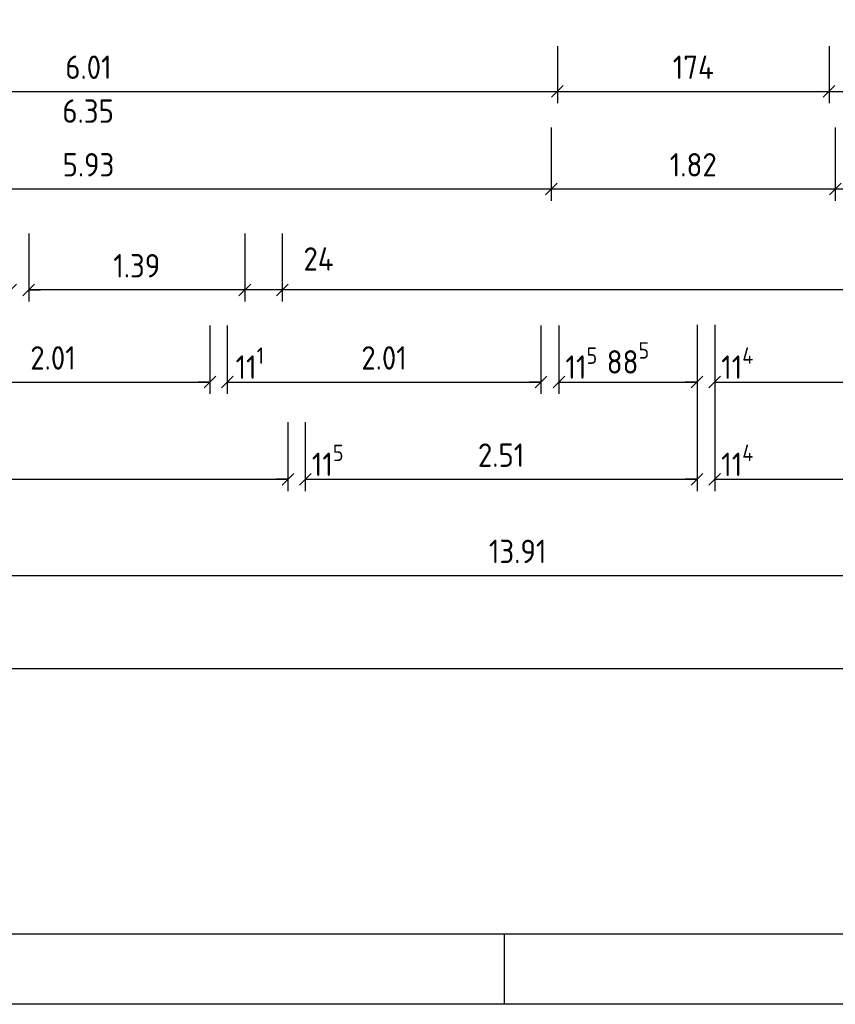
# Model space of a CAD drawing. Header units: metres. Extents: x 0 to 65.5, y 0 to 40.4.
# Tile 6 of 13: x 32.3 to 37.5, y 0 to 6.3. Entities that reach past the tile are written whole.
import ezdxf

# ---------------------------------------------------------------- set-up
doc = ezdxf.new("R2010")
doc.units = ezdxf.units.M
doc.header["$LTSCALE"] = 0.015
doc.header["$PDMODE"] = 35
doc.layers.add('BEM', color=7, linetype='Continuous')
doc.layers.add('RAHMEN', color=7, linetype='Continuous')
doc.styles.add('ISOCP', font='isocp.shx', dxfattribs={"height": 0.15})
doc.dimstyles.new('METER_2S', dxfattribs={"dimtxt": 0.24, "dimasz": 0.12, "dimexe": 0.12, "dimexo": 0.12, "dimgap": 0.08, "dimtad": 1, "dimdec": 0, "dimlfac": 100, "dimzin": 5, "dimdsep": 46, "dimtxsty": 'ISOCP', "dimblk1": 'OBLIQUE', "dimblk2": 'OBLIQUE', "dimsah": 1, "dimcen": 0, "dimclrd": 256, "dimclre": 256, "dimclrt": 256, "dimadec": 0, "dimazin": 0, "dimtfac": 1, "dimtdec": 0, "dimtofl": 0, "dimtmove": 2, "dimatfit": 3, "dimldrblk": 'DOT', "dimfxl": 0, "dimtolj": 1, "dimtzin": 0, "dimlwd": -1, "dimlwe": -1, "dimarcsym": 0})

# ---------------------------------------------------------------- blocks, each defined once
blk = doc.blocks.new('_OBLIQUE')
at = {"color": 0, "linetype": 'ByBlock'}
blk.add_line((-0.5, -0.5), (0.5, 0.5), dxfattribs=at)
blk = doc.blocks.new('*D55')
at = {"layer": 'BEM'}
for p, q in [((8.9632, 4.9404), (8.9632, 2.0747)), ((42.4182, 4.9404), (42.4182, 2.0747)), ((42.4182, 2.1497), (8.9632, 2.1497))]:
    blk.add_line(p, q, dxfattribs=at)
at = {"layer": 'DEFPOINTS', "color": 0}
for p in [(8.9632, 5.0154), (42.4182, 5.0154), (8.9632, 2.1497)]:
    blk.add_point(p, dxfattribs=at)
at = {"layer": 'BEM', "xscale": 0.075, "yscale": 0.075, "zscale": 0.075, "rotation": 180}
blk.add_blockref('_OBLIQUE', (8.9632, 2.1497), dxfattribs=at)
at = {"layer": 'BEM', "xscale": 0.075, "yscale": 0.075, "zscale": 0.075}
blk.add_blockref('_OBLIQUE', (42.4182, 2.1497), dxfattribs=at)
at = {"layer": 'BEM', "insert": (25.6907, 2.3047), "char_height": 0.15, "attachment_point": 5, "style": 'ISOCP'}
blk.add_mtext('\\A1;33.45\\H0.7X;\\S5^ ;', dxfattribs=at)
blk = doc.blocks.new('_Dot')
at = {"color": 0, "linetype": 'ByBlock', "lineweight": -2}
blk.add_line((-0.5, 0), (-1, 0), dxfattribs=at)
at = {"color": 0, "linetype": 'ByBlock', "const_width": 0.5}
blk.add_lwpolyline([(-0.25, 0, 1), (0.25, 0, 1)], format="xyb", close=True, dxfattribs=at)
blk = doc.blocks.new('*D58')
at = {"layer": 'BEM'}
for p, q in [((33.9532, 4.9404), (33.9532, 4.5033)), ((41.9082, 4.9404), (41.9082, 4.5033)), ((41.9082, 4.5783), (33.9532, 4.5783))]:
    blk.add_line(p, q, dxfattribs=at)
at = {"layer": 'DEFPOINTS', "color": 0}
for p in [(33.9532, 5.0154), (41.9082, 5.0154), (33.9532, 4.5783)]:
    blk.add_point(p, dxfattribs=at)
at = {"layer": 'BEM', "xscale": 0.075, "yscale": 0.075, "zscale": 0.075, "rotation": 180}
blk.add_blockref('_OBLIQUE', (33.9532, 4.5783), dxfattribs=at)
at = {"layer": 'BEM', "xscale": 0.075, "yscale": 0.075, "zscale": 0.075}
blk.add_blockref('_OBLIQUE', (41.9082, 4.5783), dxfattribs=at)
at = {"layer": 'BEM', "insert": (37.9307, 4.7333), "char_height": 0.15, "attachment_point": 5, "style": 'ISOCP'}
blk.add_mtext('\\A1;7.95\\H0.7X;\\S5^ ;', dxfattribs=at)
blk = doc.blocks.new('*D59')
at = {"layer": 'BEM'}
for p, q in [((33.7132, 4.9404), (33.7132, 4.5033)), ((33.9532, 4.9404), (33.9532, 4.5033)), ((33.9532, 4.5783), (33.7132, 4.5783))]:
    blk.add_line(p, q, dxfattribs=at)
at = {"layer": 'DEFPOINTS', "color": 0}
for p in [(33.7132, 5.0154), (33.9532, 5.0154), (33.7132, 4.5783)]:
    blk.add_point(p, dxfattribs=at)
at = {"layer": 'BEM', "xscale": 0.075, "yscale": 0.075, "zscale": 0.075, "rotation": 180}
blk.add_blockref('_OBLIQUE', (33.7132, 4.5783), dxfattribs=at)
at = {"layer": 'BEM', "xscale": 0.075, "yscale": 0.075, "zscale": 0.075}
blk.add_blockref('_OBLIQUE', (33.9532, 4.5783), dxfattribs=at)
at = {"layer": 'BEM', "insert": (34.1854, 4.7768), "char_height": 0.15, "attachment_point": 5, "style": 'ISOCP'}
blk.add_mtext('\\A1;24', dxfattribs=at)
blk = doc.blocks.new('*D60')
at = {"layer": 'BEM'}
for p, q in [((32.3282, 4.9404), (32.3282, 4.5033)), ((33.7132, 4.9404), (33.7132, 4.5033)), ((33.7132, 4.5783), (32.3282, 4.5783))]:
    blk.add_line(p, q, dxfattribs=at)
at = {"layer": 'DEFPOINTS', "color": 0}
for p in [(32.3282, 5.0154), (33.7132, 5.0154), (32.3282, 4.5783)]:
    blk.add_point(p, dxfattribs=at)
at = {"layer": 'BEM', "xscale": 0.075, "yscale": 0.075, "zscale": 0.075, "rotation": 180}
blk.add_blockref('_OBLIQUE', (32.3282, 4.5783), dxfattribs=at)
at = {"layer": 'BEM', "xscale": 0.075, "yscale": 0.075, "zscale": 0.075}
blk.add_blockref('_OBLIQUE', (33.7132, 4.5783), dxfattribs=at)
at = {"layer": 'BEM', "insert": (33.0207, 4.7333), "char_height": 0.15, "attachment_point": 5, "style": 'ISOCP'}
blk.add_mtext('\\A1;1.39', dxfattribs=at)
blk = doc.blocks.new('*D74')
at = {"layer": 'BEM'}
for p, q in [((32.2132, 4.9404), (32.2132, 4.5033)), ((32.3282, 4.9404), (32.3282, 4.5033)), ((32.2132, 4.5783), (32.1382, 4.5783)), ((32.3282, 4.5783), (32.4032, 4.5783))]:
    blk.add_line(p, q, dxfattribs=at)
at = {"layer": 'DEFPOINTS', "color": 0}
for p in [(32.2132, 5.0154), (32.3282, 5.0154), (32.2132, 4.5783)]:
    blk.add_point(p, dxfattribs=at)
at = {"layer": 'BEM', "xscale": 0.075, "yscale": 0.075, "zscale": 0.075}
blk.add_blockref('_OBLIQUE', (32.2132, 4.5783), dxfattribs=at)
at = {"layer": 'BEM', "xscale": 0.075, "yscale": 0.075, "zscale": 0.075, "rotation": 180}
blk.add_blockref('_OBLIQUE', (32.3282, 4.5783), dxfattribs=at)
at = {"layer": 'BEM', "insert": (32.0945, 4.7219), "char_height": 0.15, "attachment_point": 5, "style": 'ISOCP'}
blk.add_mtext('\\A1;11\\H0.7X;\\S5^ ;', dxfattribs=at)
blk = doc.blocks.new('*D105')
at = {"layer": 'BEM'}
for p, q in [((29.7462, 5.6185), (29.7462, 5.1504)), ((35.6762, 5.6185), (35.6762, 5.1504)), ((29.7462, 5.2254), (35.6762, 5.2254))]:
    blk.add_line(p, q, dxfattribs=at)
at = {"layer": 'DEFPOINTS', "color": 0}
for p in [(29.7462, 5.6935), (35.6762, 5.6935), (35.6762, 5.2254)]:
    blk.add_point(p, dxfattribs=at)
at = {"layer": 'BEM', "xscale": 0.075, "yscale": 0.075, "zscale": 0.075, "rotation": 180}
blk.add_blockref('_OBLIQUE', (29.7462, 5.2254), dxfattribs=at)
at = {"layer": 'BEM', "xscale": 0.075, "yscale": 0.075, "zscale": 0.075}
blk.add_blockref('_OBLIQUE', (35.6762, 5.2254), dxfattribs=at)
at = {"layer": 'BEM', "insert": (32.7112, 5.3804), "char_height": 0.15, "attachment_point": 5, "style": 'ISOCP'}
blk.add_mtext('\\A1;5.93', dxfattribs=at)
blk = doc.blocks.new('*D106')
at = {"layer": 'BEM'}
for p, q in [((35.6762, 5.6185), (35.6762, 5.1504)), ((37.4962, 5.6185), (37.4962, 5.1504)), ((35.6762, 5.2254), (37.4962, 5.2254))]:
    blk.add_line(p, q, dxfattribs=at)
at = {"layer": 'DEFPOINTS', "color": 0}
for p in [(35.6762, 5.6935), (37.4962, 5.6935), (37.4962, 5.2254)]:
    blk.add_point(p, dxfattribs=at)
at = {"layer": 'BEM', "xscale": 0.075, "yscale": 0.075, "zscale": 0.075, "rotation": 180}
blk.add_blockref('_OBLIQUE', (35.6762, 5.2254), dxfattribs=at)
at = {"layer": 'BEM', "xscale": 0.075, "yscale": 0.075, "zscale": 0.075}
blk.add_blockref('_OBLIQUE', (37.4962, 5.2254), dxfattribs=at)
at = {"layer": 'BEM', "insert": (36.5862, 5.3804), "char_height": 0.15, "attachment_point": 5, "style": 'ISOCP'}
blk.add_mtext('\\A1;1.82', dxfattribs=at)
blk = doc.blocks.new('*D107')
at = {"layer": 'BEM'}
for p, q in [((37.4962, 5.6185), (37.4962, 5.1504)), ((41.1762, 5.6185), (41.1762, 5.1504)), ((37.4962, 5.2254), (41.1762, 5.2254))]:
    blk.add_line(p, q, dxfattribs=at)
at = {"layer": 'DEFPOINTS', "color": 0}
for p in [(37.4962, 5.6935), (41.1762, 5.6935), (41.1762, 5.2254)]:
    blk.add_point(p, dxfattribs=at)
at = {"layer": 'BEM', "xscale": 0.075, "yscale": 0.075, "zscale": 0.075, "rotation": 180}
blk.add_blockref('_OBLIQUE', (37.4962, 5.2254), dxfattribs=at)
at = {"layer": 'BEM', "xscale": 0.075, "yscale": 0.075, "zscale": 0.075}
blk.add_blockref('_OBLIQUE', (41.1762, 5.2254), dxfattribs=at)
at = {"layer": 'BEM', "insert": (39.3362, 5.3804), "char_height": 0.15, "attachment_point": 5, "style": 'ISOCP'}
blk.add_mtext('\\A1;3.68', dxfattribs=at)
blk = doc.blocks.new('*D112')
at = {"layer": 'BEM'}
for p, q in [((29.7062, 6.1404), (29.7062, 5.7757)), ((35.7162, 6.1404), (35.7162, 5.7757)), ((29.7062, 5.8507), (35.7162, 5.8507))]:
    blk.add_line(p, q, dxfattribs=at)
at = {"layer": 'DEFPOINTS', "color": 0}
for p in [(29.7062, 6.2154), (35.7162, 6.2154), (35.7162, 5.8507)]:
    blk.add_point(p, dxfattribs=at)
at = {"layer": 'BEM', "xscale": 0.075, "yscale": 0.075, "zscale": 0.075, "rotation": 180}
blk.add_blockref('_OBLIQUE', (29.7062, 5.8507), dxfattribs=at)
at = {"layer": 'BEM', "xscale": 0.075, "yscale": 0.075, "zscale": 0.075}
blk.add_blockref('_OBLIQUE', (35.7162, 5.8507), dxfattribs=at)
at = {"layer": 'BEM', "insert": (32.7112, 6.0057), "char_height": 0.15, "attachment_point": 5, "style": 'ISOCP'}
blk.add_mtext('\\A1;6.01', dxfattribs=at)
blk = doc.blocks.new('*D113')
at = {"layer": 'BEM'}
for p, q in [((35.7162, 6.1404), (35.7162, 5.7757)), ((37.4562, 6.1404), (37.4562, 5.7757)), ((35.7162, 5.8507), (37.4562, 5.8507))]:
    blk.add_line(p, q, dxfattribs=at)
at = {"layer": 'DEFPOINTS', "color": 0}
for p in [(35.7162, 6.2154), (37.4562, 6.2154), (37.4562, 5.8507)]:
    blk.add_point(p, dxfattribs=at)
at = {"layer": 'BEM', "xscale": 0.075, "yscale": 0.075, "zscale": 0.075, "rotation": 180}
blk.add_blockref('_OBLIQUE', (35.7162, 5.8507), dxfattribs=at)
at = {"layer": 'BEM', "xscale": 0.075, "yscale": 0.075, "zscale": 0.075}
blk.add_blockref('_OBLIQUE', (37.4562, 5.8507), dxfattribs=at)
at = {"layer": 'BEM', "insert": (36.5862, 6.0057), "char_height": 0.15, "attachment_point": 5, "style": 'ISOCP'}
blk.add_mtext('\\A1;174', dxfattribs=at)
blk = doc.blocks.new('*D114')
at = {"layer": 'BEM'}
for p, q in [((37.4562, 6.1404), (37.4562, 5.7757)), ((41.2162, 6.1404), (41.2162, 5.7757)), ((37.4562, 5.8507), (41.2162, 5.8507))]:
    blk.add_line(p, q, dxfattribs=at)
at = {"layer": 'DEFPOINTS', "color": 0}
for p in [(37.4562, 6.2154), (41.2162, 6.2154), (41.2162, 5.8507)]:
    blk.add_point(p, dxfattribs=at)
at = {"layer": 'BEM', "xscale": 0.075, "yscale": 0.075, "zscale": 0.075, "rotation": 180}
blk.add_blockref('_OBLIQUE', (37.4562, 5.8507), dxfattribs=at)
at = {"layer": 'BEM', "xscale": 0.075, "yscale": 0.075, "zscale": 0.075}
blk.add_blockref('_OBLIQUE', (41.2162, 5.8507), dxfattribs=at)
at = {"layer": 'BEM', "insert": (39.3362, 6.0057), "char_height": 0.15, "attachment_point": 5, "style": 'ISOCP'}
blk.add_mtext('\\A1;3.76', dxfattribs=at)
blk = doc.blocks.new('*D121')
at = {"layer": 'BEM'}
for p, q in [((28.9592, 3.7316), (28.9592, 3.2895)), ((33.9892, 3.7316), (33.9892, 3.2895)), ((28.9592, 3.3645), (33.9892, 3.3645))]:
    blk.add_line(p, q, dxfattribs=at)
at = {"layer": 'DEFPOINTS', "color": 0}
for p in [(28.9592, 3.8066), (33.9892, 3.8066), (33.9892, 3.3645)]:
    blk.add_point(p, dxfattribs=at)
at = {"layer": 'BEM', "xscale": 0.075, "yscale": 0.075, "zscale": 0.075, "rotation": 180}
blk.add_blockref('_OBLIQUE', (28.9592, 3.3645), dxfattribs=at)
at = {"layer": 'BEM', "xscale": 0.075, "yscale": 0.075, "zscale": 0.075}
blk.add_blockref('_OBLIQUE', (33.9892, 3.3645), dxfattribs=at)
at = {"layer": 'BEM', "insert": (31.4742, 3.5195), "char_height": 0.15, "attachment_point": 5, "style": 'ISOCP'}
blk.add_mtext('\\A1;5.01', dxfattribs=at)
blk = doc.blocks.new('*D122')
at = {"layer": 'BEM'}
for p, q in [((36.6102, 4.3548), (36.6102, 3.2895)), ((34.1002, 3.7316), (34.1002, 3.2895)), ((34.1002, 3.3645), (36.6102, 3.3645))]:
    blk.add_line(p, q, dxfattribs=at)
at = {"layer": 'DEFPOINTS', "color": 0}
for p in [(36.6102, 4.4298), (34.1002, 3.8066), (36.6102, 3.3645)]:
    blk.add_point(p, dxfattribs=at)
at = {"layer": 'BEM', "xscale": 0.075, "yscale": 0.075, "zscale": 0.075, "rotation": 180}
blk.add_blockref('_OBLIQUE', (34.1002, 3.3645), dxfattribs=at)
at = {"layer": 'BEM', "xscale": 0.075, "yscale": 0.075, "zscale": 0.075}
blk.add_blockref('_OBLIQUE', (36.6102, 3.3645), dxfattribs=at)
at = {"layer": 'BEM', "insert": (35.3552, 3.5195), "char_height": 0.15, "attachment_point": 5, "style": 'ISOCP'}
blk.add_mtext('\\A1;2.51', dxfattribs=at)
blk = doc.blocks.new('*D123')
at = {"layer": 'BEM'}
for p, q in [((36.7242, 4.3548), (36.7242, 3.2895)), ((41.9242, 4.3553), (41.9242, 3.2895)), ((36.7242, 3.3645), (41.9242, 3.3645))]:
    blk.add_line(p, q, dxfattribs=at)
at = {"layer": 'DEFPOINTS', "color": 0}
for p in [(36.7242, 4.4298), (41.9242, 4.4303), (41.9242, 3.3645)]:
    blk.add_point(p, dxfattribs=at)
at = {"layer": 'BEM', "xscale": 0.075, "yscale": 0.075, "zscale": 0.075, "rotation": 180}
blk.add_blockref('_OBLIQUE', (36.7242, 3.3645), dxfattribs=at)
at = {"layer": 'BEM', "xscale": 0.075, "yscale": 0.075, "zscale": 0.075}
blk.add_blockref('_OBLIQUE', (41.9242, 3.3645), dxfattribs=at)
at = {"layer": 'BEM', "insert": (39.3242, 3.5195), "char_height": 0.15, "attachment_point": 5, "style": 'ISOCP'}
blk.add_mtext('\\A1;5.20', dxfattribs=at)
blk = doc.blocks.new('*D130')
at = {"layer": 'BEM'}
for p, q in [((31.4792, 4.3498), (31.4792, 3.9126)), ((33.4892, 4.3498), (33.4892, 3.9126)), ((31.4792, 3.9876), (33.4892, 3.9876))]:
    blk.add_line(p, q, dxfattribs=at)
at = {"layer": 'DEFPOINTS', "color": 0}
for p in [(31.4792, 4.4248), (33.4892, 4.4248), (33.4892, 3.9876)]:
    blk.add_point(p, dxfattribs=at)
at = {"layer": 'BEM', "xscale": 0.075, "yscale": 0.075, "zscale": 0.075, "rotation": 180}
blk.add_blockref('_OBLIQUE', (31.4792, 3.9876), dxfattribs=at)
at = {"layer": 'BEM', "xscale": 0.075, "yscale": 0.075, "zscale": 0.075}
blk.add_blockref('_OBLIQUE', (33.4892, 3.9876), dxfattribs=at)
at = {"layer": 'BEM', "insert": (32.4842, 4.1427), "char_height": 0.15, "attachment_point": 5, "style": 'ISOCP'}
blk.add_mtext('\\A1;2.01', dxfattribs=at)
blk = doc.blocks.new('*D131')
at = {"layer": 'BEM'}
for p, q in [((33.6002, 4.3498), (33.6002, 3.9126)), ((35.6102, 4.3498), (35.6102, 3.9126)), ((33.6002, 3.9876), (35.6102, 3.9876))]:
    blk.add_line(p, q, dxfattribs=at)
at = {"layer": 'DEFPOINTS', "color": 0}
for p in [(33.6002, 4.4248), (35.6102, 4.4248), (35.6102, 3.9876)]:
    blk.add_point(p, dxfattribs=at)
at = {"layer": 'BEM', "xscale": 0.075, "yscale": 0.075, "zscale": 0.075, "rotation": 180}
blk.add_blockref('_OBLIQUE', (33.6002, 3.9876), dxfattribs=at)
at = {"layer": 'BEM', "xscale": 0.075, "yscale": 0.075, "zscale": 0.075}
blk.add_blockref('_OBLIQUE', (35.6102, 3.9876), dxfattribs=at)
at = {"layer": 'BEM', "insert": (34.6052, 4.1427), "char_height": 0.15, "attachment_point": 5, "style": 'ISOCP'}
blk.add_mtext('\\A1;2.01', dxfattribs=at)
blk = doc.blocks.new('*D132')
at = {"layer": 'BEM'}
for p, q in [((35.7252, 4.3498), (35.7252, 3.9126)), ((36.6102, 4.3498), (36.6102, 3.9126)), ((35.7252, 3.9876), (36.6102, 3.9876))]:
    blk.add_line(p, q, dxfattribs=at)
at = {"layer": 'DEFPOINTS', "color": 0}
for p in [(35.7252, 4.4248), (36.6102, 4.4248), (36.6102, 3.9876)]:
    blk.add_point(p, dxfattribs=at)
at = {"layer": 'BEM', "xscale": 0.075, "yscale": 0.075, "zscale": 0.075, "rotation": 180}
blk.add_blockref('_OBLIQUE', (35.7252, 3.9876), dxfattribs=at)
at = {"layer": 'BEM', "xscale": 0.075, "yscale": 0.075, "zscale": 0.075}
blk.add_blockref('_OBLIQUE', (36.6102, 3.9876), dxfattribs=at)
at = {"layer": 'BEM', "insert": (36.1677, 4.1426), "char_height": 0.15, "attachment_point": 5, "style": 'ISOCP'}
blk.add_mtext('\\A1;88\\H0.7X;\\S5^ ;', dxfattribs=at)
blk = doc.blocks.new('*D133')
at = {"layer": 'BEM'}
for p, q in [((36.6102, 4.3498), (36.6102, 3.9126)), ((36.7242, 4.3498), (36.7242, 3.9126)), ((36.6102, 3.9876), (36.5352, 3.9876)), ((36.7242, 3.9876), (36.7992, 3.9876))]:
    blk.add_line(p, q, dxfattribs=at)
at = {"layer": 'DEFPOINTS', "color": 0}
for p in [(36.6102, 4.4248), (36.7242, 4.4248), (36.7242, 3.9876)]:
    blk.add_point(p, dxfattribs=at)
at = {"layer": 'BEM', "xscale": 0.075, "yscale": 0.075, "zscale": 0.075}
blk.add_blockref('_OBLIQUE', (36.6102, 3.9876), dxfattribs=at)
at = {"layer": 'BEM', "xscale": 0.075, "yscale": 0.075, "zscale": 0.075, "rotation": 180}
blk.add_blockref('_OBLIQUE', (36.7242, 3.9876), dxfattribs=at)
at = {"layer": 'BEM', "insert": (36.8682, 4.1092), "char_height": 0.15, "attachment_point": 5, "style": 'ISOCP'}
blk.add_mtext('\\A1;11\\H0.7X;\\S4^ ;', dxfattribs=at)
blk = doc.blocks.new('*D134')
at = {"layer": 'BEM'}
for p, q in [((36.7242, 4.3498), (36.7242, 3.9126)), ((41.9242, 4.2978), (41.9242, 3.9126)), ((36.7242, 3.9876), (41.9242, 3.9876))]:
    blk.add_line(p, q, dxfattribs=at)
at = {"layer": 'DEFPOINTS', "color": 0}
for p in [(36.7242, 4.4248), (41.9242, 4.3728), (41.9242, 3.9876)]:
    blk.add_point(p, dxfattribs=at)
at = {"layer": 'BEM', "xscale": 0.075, "yscale": 0.075, "zscale": 0.075, "rotation": 180}
blk.add_blockref('_OBLIQUE', (36.7242, 3.9876), dxfattribs=at)
at = {"layer": 'BEM', "xscale": 0.075, "yscale": 0.075, "zscale": 0.075}
blk.add_blockref('_OBLIQUE', (41.9242, 3.9876), dxfattribs=at)
at = {"layer": 'BEM', "insert": (39.3242, 4.1427), "char_height": 0.15, "attachment_point": 5, "style": 'ISOCP'}
blk.add_mtext('\\A1;5.20', dxfattribs=at)
blk = doc.blocks.new('*D135')
at = {"layer": 'BEM'}
for p, q in [((33.4892, 4.3498), (33.4892, 3.9126)), ((33.6002, 4.3498), (33.6002, 3.9126)), ((33.4892, 3.9876), (33.4142, 3.9876)), ((33.6002, 3.9876), (33.6752, 3.9876))]:
    blk.add_line(p, q, dxfattribs=at)
at = {"layer": 'DEFPOINTS', "color": 0}
for p in [(33.4892, 4.4248), (33.6002, 4.4248), (33.6002, 3.9876)]:
    blk.add_point(p, dxfattribs=at)
at = {"layer": 'BEM', "xscale": 0.075, "yscale": 0.075, "zscale": 0.075}
blk.add_blockref('_OBLIQUE', (33.4892, 3.9876), dxfattribs=at)
at = {"layer": 'BEM', "xscale": 0.075, "yscale": 0.075, "zscale": 0.075, "rotation": 180}
blk.add_blockref('_OBLIQUE', (33.6002, 3.9876), dxfattribs=at)
at = {"layer": 'BEM', "insert": (33.7452, 4.1092), "char_height": 0.15, "attachment_point": 5, "style": 'ISOCP'}
blk.add_mtext('\\A1;11\\H0.7X;\\S1^ ;', dxfattribs=at)
blk = doc.blocks.new('*D136')
at = {"layer": 'BEM'}
for p, q in [((36.6102, 4.3498), (36.6102, 3.2895)), ((36.7242, 4.3498), (36.7242, 3.2895)), ((36.6102, 3.3645), (36.5352, 3.3645)), ((36.7242, 3.3645), (36.7992, 3.3645))]:
    blk.add_line(p, q, dxfattribs=at)
at = {"layer": 'DEFPOINTS', "color": 0}
for p in [(36.6102, 4.4248), (36.7242, 4.4248), (36.7242, 3.3645)]:
    blk.add_point(p, dxfattribs=at)
at = {"layer": 'BEM', "xscale": 0.075, "yscale": 0.075, "zscale": 0.075}
blk.add_blockref('_OBLIQUE', (36.6102, 3.3645), dxfattribs=at)
at = {"layer": 'BEM', "xscale": 0.075, "yscale": 0.075, "zscale": 0.075, "rotation": 180}
blk.add_blockref('_OBLIQUE', (36.7242, 3.3645), dxfattribs=at)
at = {"layer": 'BEM', "insert": (36.8682, 3.4861), "char_height": 0.15, "attachment_point": 5, "style": 'ISOCP'}
blk.add_mtext('\\A1;11\\H0.7X;\\S4^ ;', dxfattribs=at)
blk = doc.blocks.new('*D137')
at = {"layer": 'BEM'}
for p, q in [((33.9892, 3.7266), (33.9892, 3.2895)), ((34.1002, 3.7266), (34.1002, 3.2895)), ((33.9892, 3.3645), (33.9142, 3.3645)), ((34.1002, 3.3645), (34.1752, 3.3645))]:
    blk.add_line(p, q, dxfattribs=at)
at = {"layer": 'DEFPOINTS', "color": 0}
for p in [(33.9892, 3.8016), (34.1002, 3.8016), (34.1002, 3.3645)]:
    blk.add_point(p, dxfattribs=at)
at = {"layer": 'BEM', "xscale": 0.075, "yscale": 0.075, "zscale": 0.075}
blk.add_blockref('_OBLIQUE', (33.9892, 3.3645), dxfattribs=at)
at = {"layer": 'BEM', "xscale": 0.075, "yscale": 0.075, "zscale": 0.075, "rotation": 180}
blk.add_blockref('_OBLIQUE', (34.1002, 3.3645), dxfattribs=at)
at = {"layer": 'BEM', "insert": (34.2442, 3.4861), "char_height": 0.15, "attachment_point": 5, "style": 'ISOCP'}
blk.add_mtext('\\A1;11\\H0.7X;\\S5^ ;', dxfattribs=at)
blk = doc.blocks.new('*D171')
at = {"layer": 'BEM'}
for p, q in [((35.6102, 4.3498), (35.6102, 3.9126)), ((35.7252, 4.3498), (35.7252, 3.9126)), ((35.6102, 3.9876), (35.5352, 3.9876)), ((35.7252, 3.9876), (35.8002, 3.9876))]:
    blk.add_line(p, q, dxfattribs=at)
at = {"layer": 'DEFPOINTS', "color": 0}
for p in [(35.6102, 4.4248), (35.7252, 4.4248), (35.7252, 3.9876)]:
    blk.add_point(p, dxfattribs=at)
at = {"layer": 'BEM', "xscale": 0.075, "yscale": 0.075, "zscale": 0.075}
blk.add_blockref('_OBLIQUE', (35.6102, 3.9876), dxfattribs=at)
at = {"layer": 'BEM', "xscale": 0.075, "yscale": 0.075, "zscale": 0.075, "rotation": 180}
blk.add_blockref('_OBLIQUE', (35.7252, 3.9876), dxfattribs=at)
at = {"layer": 'BEM', "insert": (35.8692, 4.1092), "char_height": 0.15, "attachment_point": 5, "style": 'ISOCP'}
blk.add_mtext('\\A1;11\\H0.7X;\\S5^ ;', dxfattribs=at)
blk = doc.blocks.new('*D182')
at = {"layer": 'BEM'}
for p, q in [((28.5042, 4.3498), (28.5042, 2.6728)), ((42.4182, 4.3498), (42.4182, 2.6728)), ((28.5042, 2.7478), (42.4182, 2.7478))]:
    blk.add_line(p, q, dxfattribs=at)
at = {"layer": 'DEFPOINTS', "color": 0}
for p in [(28.5042, 4.4248), (42.4182, 4.4248), (42.4182, 2.7478)]:
    blk.add_point(p, dxfattribs=at)
at = {"layer": 'BEM', "xscale": 0.075, "yscale": 0.075, "zscale": 0.075, "rotation": 180}
blk.add_blockref('_OBLIQUE', (28.5042, 2.7478), dxfattribs=at)
at = {"layer": 'BEM', "xscale": 0.075, "yscale": 0.075, "zscale": 0.075}
blk.add_blockref('_OBLIQUE', (42.4182, 2.7478), dxfattribs=at)
at = {"layer": 'BEM', "insert": (35.4612, 2.9028), "char_height": 0.15, "attachment_point": 5, "style": 'ISOCP'}
blk.add_mtext('\\A1;13.91', dxfattribs=at)

msp = doc.modelspace()

# ---------------------------------------------------------------- linework, layer by layer
at = {"layer": 'RAHMEN'}
msp.add_line((35.375, 0.45), (35.375, 0), dxfattribs=at)
for points in [[(65.45, 0), (0, 0), (0, 40.4), (65.45, 40.4)], [(65, 0.45), (2, 0.45), (2, 39.95), (65, 39.95)]]:
    msp.add_lwpolyline(points, close=True, dxfattribs=at)

# ---------------------------------------------------------------- texts
at = {"layer": 'BEM', "insert": (32.7092, 5.7245), "char_height": 0.15, "attachment_point": 5, "style": 'ISOCP'}
msp.add_mtext('\\A1;6.35', dxfattribs=at)

# ---------------------------------------------------------------- dimensions: what is measured, and where the dimension line sits
at = {"layer": 'BEM'}
for base, p1, p2, override, picture, middle in [((35.7162, 5.8507), (29.7062, 6.2154), (35.7162, 6.2154), {"dimtxt": 0.15, "dimasz": 0.075, "dimexe": 0.075, "dimexo": 0.075, "dimdec": 2, "dimlfac": 1}, '*D112', (32.7112, 6.0057)), ((37.4562, 5.8507), (35.7162, 6.2154), (37.4562, 6.2154), {"dimtxt": 0.15, "dimasz": 0.075, "dimexe": 0.075, "dimexo": 0.075}, '*D113', (36.5862, 6.0057)), ((41.2162, 5.8507), (37.4562, 6.2154), (41.2162, 6.2154), {"dimtxt": 0.15, "dimasz": 0.075, "dimexe": 0.075, "dimexo": 0.075, "dimdec": 2, "dimlfac": 1}, '*D114', (39.3362, 6.0057)), ((35.6762, 5.2254), (29.7462, 5.6935), (35.6762, 5.6935), {"dimtxt": 0.15, "dimasz": 0.075, "dimexe": 0.075, "dimexo": 0.075, "dimdec": 2, "dimlfac": 1}, '*D105', (32.7112, 5.3804)), ((37.4962, 5.2254), (35.6762, 5.6935), (37.4962, 5.6935), {"dimtxt": 0.15, "dimasz": 0.075, "dimexe": 0.075, "dimexo": 0.075, "dimdec": 2, "dimlfac": 1}, '*D106', (36.5862, 5.3804)), ((41.1762, 5.2254), (37.4962, 5.6935), (41.1762, 5.6935), {"dimtxt": 0.15, "dimasz": 0.075, "dimexe": 0.075, "dimexo": 0.075, "dimdec": 2, "dimlfac": 1}, '*D107', (39.3362, 5.3804)), ((32.3282199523, 4.5783270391), (33.7132199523, 5.0154480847), (32.3282199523, 5.0154480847), {"dimtxt": 0.15, "dimasz": 0.075, "dimexe": 0.075, "dimexo": 0.075, "dimdec": 2, "dimlfac": 1}, '*D60', (33.0207199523, 4.7333270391)), ((42.4182, 2.7478), (28.5042, 4.4248), (42.4182, 4.4248), {"dimtxt": 0.15, "dimasz": 0.075, "dimexe": 0.075, "dimexo": 0.075, "dimdec": 2, "dimlfac": 1}, '*D182', (35.4612, 2.9028)), ((33.4892, 3.9876), (31.4792, 4.4248), (33.4892, 4.4248), {"dimtxt": 0.15, "dimasz": 0.075, "dimexe": 0.075, "dimexo": 0.075, "dimdec": 2, "dimlfac": 1}, '*D130', (32.4842, 4.1427)), ((35.6102, 3.9876), (33.6002, 4.4248), (35.6102, 4.4248), {"dimtxt": 0.15, "dimasz": 0.075, "dimexe": 0.075, "dimexo": 0.075, "dimdec": 2, "dimlfac": 1}, '*D131', (34.6052, 4.1427)), ((36.6102, 3.3645), (34.1002, 3.8066), (36.6102, 4.4298), {"dimtxt": 0.15, "dimasz": 0.075, "dimexe": 0.075, "dimexo": 0.075, "dimdec": 2, "dimlfac": 1}, '*D122', (35.3552, 3.5195)), ((41.9242, 3.3645), (36.7242, 4.4298), (41.9242, 4.4303), {"dimtxt": 0.15, "dimasz": 0.075, "dimexe": 0.075, "dimexo": 0.075, "dimdec": 2, "dimlfac": 1}, '*D123', (39.3242, 3.5195)), ((41.9242, 3.9876), (36.7242, 4.4248), (41.9242, 4.3728), {"dimtxt": 0.15, "dimasz": 0.075, "dimexe": 0.075, "dimexo": 0.075, "dimdec": 2, "dimlfac": 1}, '*D134', (39.3242, 4.1427))]:
    dim = msp.add_linear_dim(base=base, p1=p1, p2=p2, dimstyle='METER_2S', override=override, dxfattribs=at)
    dim.commit()
    dim.dimension.update_dxf_attribs({"geometry": picture, "text_midpoint": middle})
for base, p1, p2, text, picture, middle in [((32.2132, 4.5783), (32.3282, 5.0154), (32.2132, 5.0154), '11\\H0.7X;\\S5^ ;', '*D74', (32.0945, 4.7219)), ((33.6002, 3.9876), (33.4892, 4.4248), (33.6002, 4.4248), '11\\H0.7X;\\S1^ ;', '*D135', (33.7452, 4.1092)), ((35.7252, 3.9876), (35.6102, 4.4248), (35.7252, 4.4248), '11\\H0.7X;\\S5^ ;', '*D171', (35.8692, 4.1092)), ((36.7242, 3.9876), (36.6102, 4.4248), (36.7242, 4.4248), '11\\H0.7X;\\S4^ ;', '*D133', (36.8682, 4.1092)), ((34.1002, 3.3645), (33.9892, 3.8016), (34.1002, 3.8016), '11\\H0.7X;\\S5^ ;', '*D137', (34.2442, 3.4861)), ((36.7242, 3.3645), (36.6102, 4.4248), (36.7242, 4.4248), '11\\H0.7X;\\S4^ ;', '*D136', (36.8682, 3.4861))]:
    dim = msp.add_linear_dim(base=base, p1=p1, p2=p2, text=text, dimstyle='METER_2S', override={"dimtxt": 0.15, "dimasz": 0.075, "dimexe": 0.075, "dimexo": 0.075}, dxfattribs=at)
    dim.commit()
    dim.dimension.update_dxf_attribs({"geometry": picture, "text_midpoint": middle, "dimtype": 160})
for base, p1, p2, text, override, picture, middle in [((33.9532, 4.5783), (41.9082, 5.0154), (33.9532, 5.0154), '7.95\\H0.7X;\\S5^ ;', {"dimtxt": 0.15, "dimasz": 0.075, "dimexe": 0.075, "dimexo": 0.075, "dimdec": 2, "dimlfac": 1}, '*D58', (37.9307, 4.7333)), ((36.6102, 3.9876), (35.7252, 4.4248), (36.6102, 4.4248), '88\\H0.7X;\\S5^ ;', {"dimtxt": 0.15, "dimasz": 0.075, "dimexe": 0.075, "dimexo": 0.075}, '*D132', (36.1677, 4.1426)), ((8.9632, 2.1497), (42.4182, 5.0154), (8.9632, 5.0154), '33.45\\H0.7X;\\S5^ ;', {"dimtxt": 0.15, "dimasz": 0.075, "dimexe": 0.075, "dimexo": 0.075, "dimdec": 2, "dimlfac": 1}, '*D55', (25.6907, 2.3047)), ((33.9892, 3.3645), (28.9592, 3.8066), (33.9892, 3.8066), '5.01', {"dimtxt": 0.15, "dimasz": 0.075, "dimexe": 0.075, "dimexo": 0.075, "dimdec": 2, "dimlfac": 1}, '*D121', (31.4742, 3.5195))]:
    dim = msp.add_linear_dim(base=base, p1=p1, p2=p2, text=text, dimstyle='METER_2S', override=override, dxfattribs=at)
    dim.commit()
    dim.dimension.update_dxf_attribs({"geometry": picture, "text_midpoint": middle})
dim = msp.add_linear_dim(base=(33.7132, 4.5783), p1=(33.9532, 5.0154), p2=(33.7132, 5.0154), dimstyle='METER_2S', override={"dimtxt": 0.15, "dimasz": 0.075, "dimexe": 0.075, "dimexo": 0.075}, dxfattribs=at)
dim.commit()
dim.dimension.update_dxf_attribs({"geometry": '*D59', "text_midpoint": (34.1854, 4.7768), "dimtype": 160})

doc.saveas('drawing.dxf')
